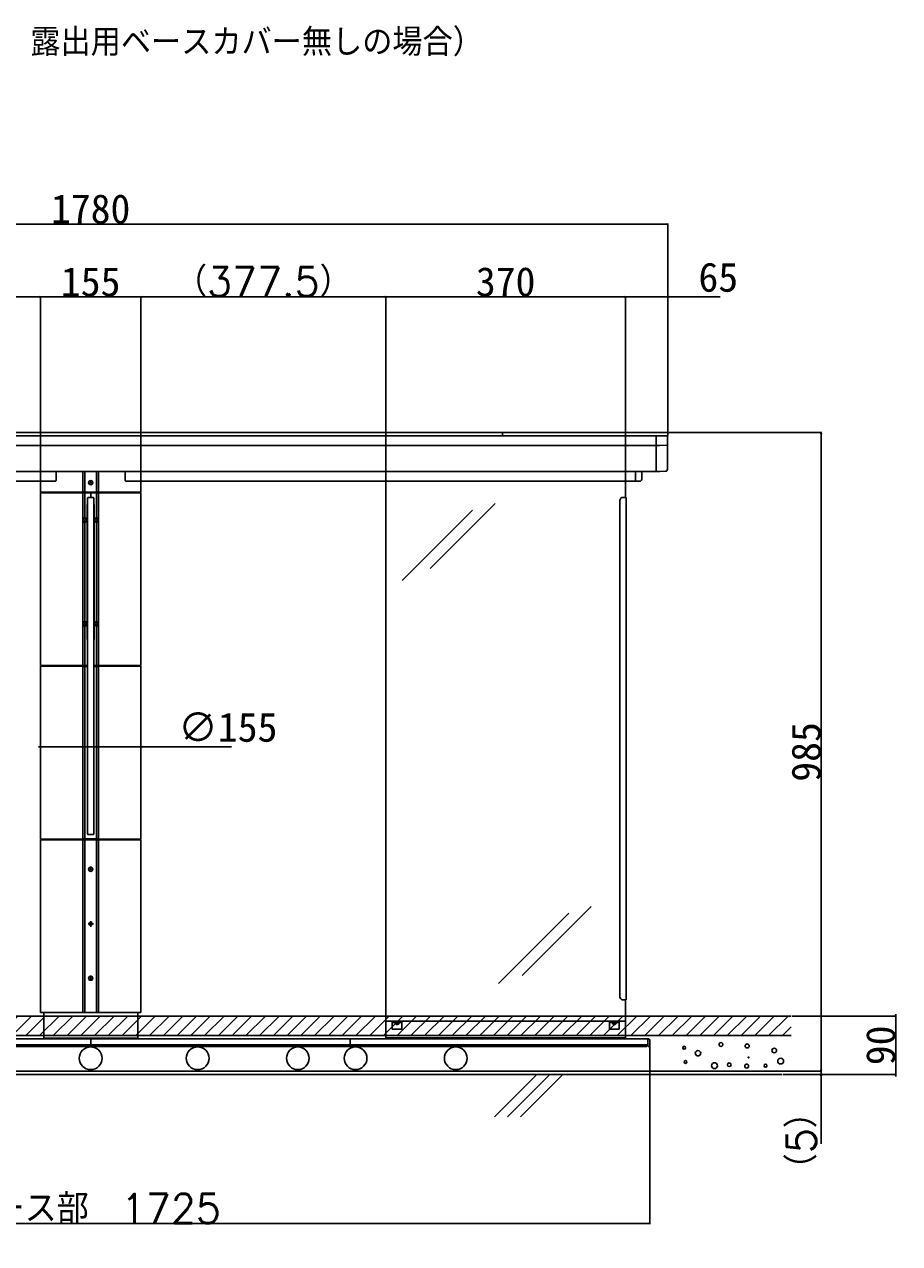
# Model space of a CAD drawing. Extents: x 10 to 8401, y 5 to 5749.
# Tile 17 of 21: x 5075 to 6425, y 1007 to 2887. Entities that reach past the tile are written whole.
import ezdxf

# ---------------------------------------------------------------- set-up
doc = ezdxf.new("R2010")
doc.units = 0
doc.header["$LTSCALE"] = 20
doc.linetypes.add('CENTER', pattern=[2, 1.25, -0.25, 0.25, -0.25])
doc.layers.get('0').update_dxf_attribs({"linetype": 'CONTINUOUS'})
doc.layers.add('MAIN0', color=7, linetype='CONTINUOUS')
doc.layers.add('MAIN1', color=7, linetype='CONTINUOUS')
doc.styles.add('KNJYOKO', font='TXT', dxfattribs={"bigfont": 'BIGFONT'})
doc.dimstyles.new('MAIN004', dxfattribs={"dimtxt": 3.1, "dimasz": 2, "dimexe": 1, "dimexo": 1.5, "dimgap": 0.09, "dimtad": 1, "dimdsep": 46, "dimtxsty": 'STANDARD', "dimcen": 0.09, "dimazin": 2, "dimtfac": 0.645161, "dimtdec": 4, "dimtmove": 0, "dimatfit": 3, "dimfxl": 1, "dimtvp": 0.66129, "dimtolj": 1, "dimtzin": 0, "dimarcsym": 0})

# ---------------------------------------------------------------- blocks, each defined once
blk = doc.blocks.new('_OPEN')
at = {"color": 0, "linetype": 'BYBLOCK', "lineweight": -2}
for p, q in [((-1, 0.166667), (0, 0)), ((0, 0), (-1, -0.166667)), ((0, 0), (-1, 0))]:
    blk.add_line(p, q, dxfattribs=at)
blk = doc.blocks.new('*D9')
at = {"layer": 'MAIN0', "color": 0, "linetype": 'BYBLOCK', "lineweight": -2}
for p, q in [((4287.1, 2258.7), (4287.1, 2580.1)), ((4289.1, 2579.1), (6065.1, 2579.1)), ((6067.1, 2258.7), (6067.1, 2580.1))]:
    blk.add_line(p, q, dxfattribs=at)
at = {"layer": 'MAIN0', "color": 0, "linetype": 'BYBLOCK', "xscale": 2, "yscale": 2, "zscale": 2, "rotation": 180}
blk.add_blockref('_OPEN', (4287.1, 2579.1), dxfattribs=at)
at = {"layer": 'MAIN0', "color": 0, "linetype": 'BYBLOCK', "xscale": 2, "yscale": 2, "zscale": 2}
blk.add_blockref('_OPEN', (6067.1, 2579.1), dxfattribs=at)
at = {"layer": 'MAIN0', "color": 0, "linetype": 'BYBLOCK', "insert": (5177.1, 2602.1), "char_height": 45, "attachment_point": 5, "line_spacing_factor": 0.672}
blk.add_mtext('\\A1;1780', dxfattribs=at)
blk = doc.blocks.new('*D18')
at = {"layer": 'MAIN0', "color": 0, "linetype": 'BYBLOCK', "lineweight": -2}
for p, q in [((5097.6, 1772.8), (5096.6, 1772.8)), ((5099.6, 1772.8), (5254.6, 1772.8)), ((5256.6, 1772.8), (5394.5, 1772.8))]:
    blk.add_line(p, q, dxfattribs=at)
at = {"layer": 'MAIN0', "color": 0, "linetype": 'BYBLOCK', "xscale": 2, "yscale": 2, "zscale": 2}
blk.add_blockref('_OPEN', (5099.6, 1772.8), dxfattribs=at)
at = {"layer": 'MAIN0', "color": 0, "linetype": 'BYBLOCK', "xscale": 2, "yscale": 2, "zscale": 2, "rotation": 180}
blk.add_blockref('_OPEN', (5254.6, 1772.8), dxfattribs=at)
at = {"layer": 'MAIN0', "color": 0, "linetype": 'BYBLOCK', "insert": (5388.6, 1802.8), "char_height": 45, "attachment_point": 5, "line_spacing_factor": 0.672}
blk.add_mtext('\\A1;∅155', dxfattribs=at)
blk = doc.blocks.new('*D19')
at = {"layer": 'MAIN0', "color": 0, "linetype": 'BYBLOCK', "lineweight": -2}
for p, q in [((4314.6, 1274), (4314.6, 1036.9)), ((6039.6, 1274), (6039.6, 1036.9)), ((4316.6, 1037.9), (6037.6, 1037.9))]:
    blk.add_line(p, q, dxfattribs=at)
at = {"layer": 'MAIN0', "color": 0, "linetype": 'BYBLOCK', "xscale": 2, "yscale": 2, "zscale": 2, "rotation": 180}
blk.add_blockref('_OPEN', (4314.6, 1037.9), dxfattribs=at)
at = {"layer": 'MAIN0', "color": 0, "linetype": 'BYBLOCK', "xscale": 2, "yscale": 2, "zscale": 2}
blk.add_blockref('_OPEN', (6039.6, 1037.9), dxfattribs=at)
at = {"layer": 'MAIN0', "color": 0, "linetype": 'BYBLOCK', "insert": (5177.1, 1060.9), "char_height": 45, "attachment_point": 5, "line_spacing_factor": 0.672, "style": 'KNJYOKO'}
blk.add_mtext('\\A1;ベース部\u30001725', dxfattribs=at)
blk = doc.blocks.new('*D25')
at = {"layer": 'MAIN0', "color": 0, "linetype": 'BYBLOCK', "lineweight": -2}
for p, q in [((6068.3, 2257.5), (6304.7, 2257.5)), ((6303.7, 2255.5), (6303.7, 1274.5)), ((6038.1, 1272.5), (6304.7, 1272.5))]:
    blk.add_line(p, q, dxfattribs=at)
at = {"layer": 'MAIN0', "color": 0, "linetype": 'BYBLOCK', "xscale": 2, "yscale": 2, "zscale": 2}
for p, rotation in [((6303.7, 2257.5), 90), ((6303.7, 1272.5), 270)]:
    blk.add_blockref('_OPEN', p, dxfattribs=dict(at, rotation=rotation))
at = {"layer": 'MAIN0', "color": 0, "linetype": 'BYBLOCK', "insert": (6280.7, 1765), "char_height": 45, "attachment_point": 5, "rotation": 90, "line_spacing_factor": 0.672}
blk.add_mtext('\\A1;985', dxfattribs=at)
blk = doc.blocks.new('*D26')
at = {"layer": 'MAIN0', "color": 0, "linetype": 'BYBLOCK', "lineweight": -2}
for p, q in [((6038.1, 1272.5), (6304.7, 1272.5)), ((6245.3, 1267.5), (6304.7, 1267.5)), ((6303.7, 1274.5), (6303.7, 1275.5)), ((6303.7, 1272.5), (6303.7, 1267.5)), ((6303.7, 1265.5), (6303.7, 1160.5))]:
    blk.add_line(p, q, dxfattribs=at)
at = {"layer": 'MAIN0', "color": 0, "linetype": 'BYBLOCK', "xscale": 2, "yscale": 2, "zscale": 2}
for p, rotation in [((6303.7, 1272.5), 270), ((6303.7, 1267.5), 90)]:
    blk.add_blockref('_OPEN', p, dxfattribs=dict(at, rotation=rotation))
at = {"layer": 'MAIN0', "color": 0, "linetype": 'BYBLOCK', "insert": (6273.7, 1165.4), "char_height": 45, "attachment_point": 5, "rotation": 90, "line_spacing_factor": 0.672, "style": 'KNJYOKO'}
blk.add_mtext('\\A1;（5）', dxfattribs=at)
blk = doc.blocks.new('*D34')
at = {"layer": 'MAIN0', "color": 0, "linetype": 'BYBLOCK', "lineweight": -2}
for p, q in [((6259, 1357.5), (6419.7, 1357.5)), ((6418.7, 1359.5), (6418.7, 1360.5)), ((6418.7, 1357.5), (6418.7, 1267.5)), ((6245.3, 1267.5), (6419.7, 1267.5)), ((6418.7, 1265.5), (6418.7, 1264.5))]:
    blk.add_line(p, q, dxfattribs=at)
at = {"layer": 'MAIN0', "color": 0, "linetype": 'BYBLOCK', "xscale": 2, "yscale": 2, "zscale": 2}
for p, rotation in [((6418.7, 1357.5), 270), ((6418.7, 1267.5), 90)]:
    blk.add_blockref('_OPEN', p, dxfattribs=dict(at, rotation=rotation))
at = {"layer": 'MAIN0', "color": 0, "linetype": 'BYBLOCK', "insert": (6395.7, 1312.5), "char_height": 45, "attachment_point": 5, "rotation": 90, "line_spacing_factor": 0.672}
blk.add_mtext('\\A1;90', dxfattribs=at)
blk = doc.blocks.new('*D63')
at = {"layer": 'MAIN0', "color": 0, "linetype": 'BYBLOCK', "lineweight": -2}
for p, q in [((4722.1, 2184), (4722.1, 2467.8)), ((4724.1, 2466.8), (5097.6, 2466.8)), ((5099.6, 2166), (5099.6, 2467.8))]:
    blk.add_line(p, q, dxfattribs=at)
at = {"layer": 'MAIN0', "color": 0, "linetype": 'BYBLOCK', "xscale": 2, "yscale": 2, "zscale": 2, "rotation": 180}
blk.add_blockref('_OPEN', (4722.1, 2466.8), dxfattribs=at)
at = {"layer": 'MAIN0', "color": 0, "linetype": 'BYBLOCK', "xscale": 2, "yscale": 2, "zscale": 2}
blk.add_blockref('_OPEN', (5099.6, 2466.8), dxfattribs=at)
at = {"layer": 'MAIN0', "color": 0, "linetype": 'BYBLOCK', "insert": (4910.9, 2489.8), "char_height": 45, "attachment_point": 5, "line_spacing_factor": 0.672, "style": 'KNJYOKO'}
blk.add_mtext('\\A1;（377.5）', dxfattribs=at)
blk = doc.blocks.new('*D64')
at = {"layer": 'MAIN0', "color": 0, "linetype": 'BYBLOCK', "lineweight": -2}
for p, q in [((5097.6, 2466.8), (5096.6, 2466.8)), ((5099.6, 2166), (5099.6, 2467.8)), ((5099.6, 2466.8), (5254.6, 2466.8)), ((5254.6, 2166), (5254.6, 2467.8)), ((5256.6, 2466.8), (5257.6, 2466.8))]:
    blk.add_line(p, q, dxfattribs=at)
at = {"layer": 'MAIN0', "color": 0, "linetype": 'BYBLOCK', "xscale": 2, "yscale": 2, "zscale": 2}
blk.add_blockref('_OPEN', (5099.6, 2466.8), dxfattribs=at)
at = {"layer": 'MAIN0', "color": 0, "linetype": 'BYBLOCK', "xscale": 2, "yscale": 2, "zscale": 2, "rotation": 180}
blk.add_blockref('_OPEN', (5254.6, 2466.8), dxfattribs=at)
at = {"layer": 'MAIN0', "color": 0, "linetype": 'BYBLOCK', "insert": (5177.1, 2489.8), "char_height": 45, "attachment_point": 5, "line_spacing_factor": 0.672}
blk.add_mtext('\\A1;155', dxfattribs=at)
blk = doc.blocks.new('*D65')
at = {"layer": 'MAIN0', "color": 0, "linetype": 'BYBLOCK', "lineweight": -2}
for p, q in [((5254.6, 2166), (5254.6, 2467.8)), ((5256.6, 2466.8), (5630.1, 2466.8)), ((5632.1, 2184), (5632.1, 2467.8))]:
    blk.add_line(p, q, dxfattribs=at)
at = {"layer": 'MAIN0', "color": 0, "linetype": 'BYBLOCK', "xscale": 2, "yscale": 2, "zscale": 2, "rotation": 180}
blk.add_blockref('_OPEN', (5254.6, 2466.8), dxfattribs=at)
at = {"layer": 'MAIN0', "color": 0, "linetype": 'BYBLOCK', "xscale": 2, "yscale": 2, "zscale": 2}
blk.add_blockref('_OPEN', (5632.1, 2466.8), dxfattribs=at)
at = {"layer": 'MAIN0', "color": 0, "linetype": 'BYBLOCK', "insert": (5443.4, 2489.8), "char_height": 45, "attachment_point": 5, "line_spacing_factor": 0.672, "style": 'KNJYOKO'}
blk.add_mtext('\\A1;（377.5）', dxfattribs=at)
blk = doc.blocks.new('*D66')
at = {"layer": 'MAIN0', "color": 0, "linetype": 'BYBLOCK', "lineweight": -2}
for p, q in [((5632.1, 2184), (5632.1, 2467.8)), ((5634.1, 2466.8), (6000.1, 2466.8)), ((6002.1, 2184), (6002.1, 2467.8))]:
    blk.add_line(p, q, dxfattribs=at)
at = {"layer": 'MAIN0', "color": 0, "linetype": 'BYBLOCK', "xscale": 2, "yscale": 2, "zscale": 2, "rotation": 180}
blk.add_blockref('_OPEN', (5632.1, 2466.8), dxfattribs=at)
at = {"layer": 'MAIN0', "color": 0, "linetype": 'BYBLOCK', "xscale": 2, "yscale": 2, "zscale": 2}
blk.add_blockref('_OPEN', (6002.1, 2466.8), dxfattribs=at)
at = {"layer": 'MAIN0', "color": 0, "linetype": 'BYBLOCK', "insert": (5817.1, 2489.8), "char_height": 45, "attachment_point": 5, "line_spacing_factor": 0.672}
blk.add_mtext('\\A1;370', dxfattribs=at)
blk = doc.blocks.new('*D67')
at = {"layer": 'MAIN0', "color": 0, "linetype": 'BYBLOCK', "lineweight": -2}
for p, q in [((6000.1, 2466.8), (5999.1, 2466.8)), ((6002.1, 2184), (6002.1, 2467.8)), ((6002.1, 2466.8), (6067.1, 2466.8)), ((6067.1, 2258.7), (6067.1, 2467.8)), ((6069.1, 2466.8), (6147.8, 2466.8))]:
    blk.add_line(p, q, dxfattribs=at)
at = {"layer": 'MAIN0', "color": 0, "linetype": 'BYBLOCK', "xscale": 2, "yscale": 2, "zscale": 2}
blk.add_blockref('_OPEN', (6002.1, 2466.8), dxfattribs=at)
at = {"layer": 'MAIN0', "color": 0, "linetype": 'BYBLOCK', "xscale": 2, "yscale": 2, "zscale": 2, "rotation": 180}
blk.add_blockref('_OPEN', (6067.1, 2466.8), dxfattribs=at)
at = {"layer": 'MAIN0', "color": 0, "linetype": 'BYBLOCK', "insert": (6145, 2496.8), "char_height": 45, "attachment_point": 5, "line_spacing_factor": 0.672}
blk.add_mtext('\\A1;65', dxfattribs=at)
blk = doc.blocks.new('*X10')
at = {"layer": 'MAIN0', "color": 0, "linetype": 'BYBLOCK', "lineweight": -2}
for p, q in [((4066.3, 1335.1), (4088.8, 1357.5)), ((4066.3, 1356.3), (4067.6, 1357.5)), ((4080, 1327.5), (4110, 1357.5)), ((4101.3, 1327.5), (4131.3, 1357.5)), ((4122.5, 1327.5), (4152.5, 1357.5)), ((4143.7, 1327.5), (4173.7, 1357.5)), ((4164.9, 1327.5), (4194.9, 1357.5)), ((4186.1, 1327.5), (4216.1, 1357.5)), ((4207.3, 1327.5), (4237.3, 1357.5)), ((4228.5, 1327.5), (4258.5, 1357.5)), ((4249.7, 1327.5), (4279.7, 1357.5)), ((4271, 1327.5), (4301, 1357.5)), ((4292.2, 1327.5), (4322.2, 1357.5)), ((4313.4, 1327.5), (4343.4, 1357.5)), ((4334.6, 1327.5), (4364.6, 1357.5)), ((4355.8, 1327.5), (4385.8, 1357.5)), ((4377, 1327.5), (4407, 1357.5)), ((4398.2, 1327.5), (4428.2, 1357.5)), ((4419.4, 1327.5), (4449.4, 1357.5)), ((4440.7, 1327.5), (4470.7, 1357.5)), ((4461.9, 1327.5), (4491.9, 1357.5)), ((4483.1, 1327.5), (4513.1, 1357.5)), ((4504.3, 1327.5), (4534.3, 1357.5)), ((4525.5, 1327.5), (4555.5, 1357.5)), ((4546.7, 1327.5), (4576.7, 1357.5)), ((4567.9, 1327.5), (4597.9, 1357.5)), ((4589.2, 1327.5), (4619.2, 1357.5)), ((4610.4, 1327.5), (4640.4, 1357.5)), ((4631.6, 1327.5), (4661.6, 1357.5)), ((4652.8, 1327.5), (4682.8, 1357.5)), ((4674, 1327.5), (4704, 1357.5)), ((4695.2, 1327.5), (4725.2, 1357.5)), ((4716.4, 1327.5), (4746.4, 1357.5)), ((4737.6, 1327.5), (4767.6, 1357.5)), ((4758.9, 1327.5), (4788.9, 1357.5)), ((4780.1, 1327.5), (4810.1, 1357.5)), ((4801.3, 1327.5), (4831.3, 1357.5)), ((4822.5, 1327.5), (4852.5, 1357.5)), ((4843.7, 1327.5), (4873.7, 1357.5)), ((4864.9, 1327.5), (4894.9, 1357.5)), ((4886.1, 1327.5), (4916.1, 1357.5)), ((4907.4, 1327.5), (4937.4, 1357.5)), ((4928.6, 1327.5), (4958.6, 1357.5)), ((4949.8, 1327.5), (4979.8, 1357.5)), ((4971, 1327.5), (5001, 1357.5)), ((4992.2, 1327.5), (5022.2, 1357.5)), ((5013.4, 1327.5), (5043.4, 1357.5)), ((5034.6, 1327.5), (5064.6, 1357.5)), ((5055.8, 1327.5), (5085.8, 1357.5)), ((5077.1, 1327.5), (5107.1, 1357.5)), ((5098.3, 1327.5), (5128.3, 1357.5)), ((5119.5, 1327.5), (5149.5, 1357.5)), ((5140.7, 1327.5), (5170.7, 1357.5)), ((5161.9, 1327.5), (5191.9, 1357.5)), ((5183.1, 1327.5), (5213.1, 1357.5)), ((5204.3, 1327.5), (5234.3, 1357.5)), ((5225.6, 1327.5), (5255.6, 1357.5)), ((5246.8, 1327.5), (5276.8, 1357.5)), ((5268, 1327.5), (5298, 1357.5)), ((5289.2, 1327.5), (5319.2, 1357.5)), ((5310.4, 1327.5), (5340.4, 1357.5)), ((5331.6, 1327.5), (5361.6, 1357.5)), ((5352.8, 1327.5), (5382.8, 1357.5)), ((5374, 1327.5), (5404, 1357.5)), ((5395.3, 1327.5), (5425.3, 1357.5)), ((5416.5, 1327.5), (5446.5, 1357.5)), ((5437.7, 1327.5), (5467.7, 1357.5)), ((5458.9, 1327.5), (5488.9, 1357.5)), ((5480.1, 1327.5), (5510.1, 1357.5)), ((5501.3, 1327.5), (5531.3, 1357.5)), ((5522.5, 1327.5), (5552.5, 1357.5)), ((5543.7, 1327.5), (5573.7, 1357.5)), ((5565, 1327.5), (5595, 1357.5)), ((5586.2, 1327.5), (5616.2, 1357.5)), ((5607.4, 1327.5), (5637.4, 1357.5)), ((5628.6, 1327.5), (5658.6, 1357.5)), ((5649.8, 1327.5), (5679.8, 1357.5)), ((5671, 1327.5), (5701, 1357.5)), ((5692.2, 1327.5), (5722.2, 1357.5)), ((5713.5, 1327.5), (5743.5, 1357.5)), ((5734.7, 1327.5), (5764.7, 1357.5)), ((5755.9, 1327.5), (5785.9, 1357.5)), ((5777.1, 1327.5), (5807.1, 1357.5)), ((5798.3, 1327.5), (5828.3, 1357.5)), ((5819.5, 1327.5), (5849.5, 1357.5)), ((5840.7, 1327.5), (5870.7, 1357.5)), ((5861.9, 1327.5), (5891.9, 1357.5)), ((5883.2, 1327.5), (5913.2, 1357.5)), ((5904.4, 1327.5), (5934.4, 1357.5)), ((5925.6, 1327.5), (5955.6, 1357.5)), ((5946.8, 1327.5), (5976.8, 1357.5)), ((5968, 1327.5), (5998, 1357.5)), ((5989.2, 1327.5), (6019.2, 1357.5)), ((6010.4, 1327.5), (6040.4, 1357.5)), ((6031.7, 1327.5), (6061.7, 1357.5)), ((6052.9, 1327.5), (6082.9, 1357.5)), ((6074.1, 1327.5), (6104.1, 1357.5)), ((6095.3, 1327.5), (6125.3, 1357.5)), ((6116.5, 1327.5), (6146.5, 1357.5)), ((6137.7, 1327.5), (6167.7, 1357.5)), ((6158.9, 1327.5), (6188.9, 1357.5)), ((6180.1, 1327.5), (6210.1, 1357.5)), ((6201.4, 1327.5), (6231.4, 1357.5)), ((6222.6, 1327.5), (6252.6, 1357.5)), ((6243.8, 1327.5), (6257.5, 1341.2))]:
    blk.add_line(p, q, dxfattribs=at)

msp = doc.modelspace()

# ---------------------------------------------------------------- linework, layer by layer
at = {"layer": 'MAIN0', "color": 3, "linetype": 'CONTINUOUS'}
for p, q in [((5099.636, 2165.539), (5099.636, 2182.339)), ((5254.636, 2165.539), (5254.636, 2182.339)), ((5099.636, 2164.539), (5099.636, 1898.039)), ((5254.636, 1898.039), (5254.636, 2164.539)), ((5700.792, 2047.71), (5800.977, 2147.894)), ((5993.136, 2152.539), (5993.136, 1387.539)), ((5998.136, 2157.539), (6003.136, 2157.539)), ((6003.136, 2157.539), (6003.136, 1382.539)), ((5657.719, 2029.408), (5766.153, 2137.841)), ((5099.636, 1897.039), (5099.636, 1630.539)), ((5254.636, 1630.539), (5254.636, 1897.039)), ((5099.636, 1629.539), (5099.636, 1363.039)), ((5254.636, 1363.039), (5254.636, 1629.539)), ((5842.748, 1420.222), (5949.105, 1526.579)), ((5805.848, 1408.093), (5914.281, 1516.526)), ((6003.136, 1382.539), (5998.136, 1382.539)), ((6257.482, 1357.539), (4066.339, 1357.539)), ((5104.636, 1323.539), (5104.636, 1363.039)), ((5249.636, 1323.539), (5249.636, 1363.039)), ((6257.482, 1327.539), (4066.339, 1327.539)), ((4065.375, 1267.539), (6243.784, 1267.539)), ((5865.265, 1267.539), (5800.014, 1202.288)), ((5885.265, 1267.539), (5820.014, 1202.288)), ((5905.265, 1267.539), (5840.014, 1202.288))]:
    msp.add_line(p, q, dxfattribs=at)
at = {"layer": 'MAIN0', "color": 3, "linetype": 'CENTER'}
for p, q in [((5177.136, 1504.2), (5177.136, 1495.34)), ((5181.655, 1499.989), (5173.302, 1499.989))]:
    msp.add_line(p, q, dxfattribs=at)
at = {"layer": 'MAIN0', "color": 3, "linetype": 'CONTINUOUS'}
for centre, radius in [((5177.136, 1499.989), 2.5), ((6149.132, 1313.746), 2.921), ((6092.463, 1308.787), 2.24), ((6113.714, 1300.287), 4.13), ((6189.509, 1311.621), 3.168), ((6231.302, 1304.537), 3.542), ((6094.588, 1286.828), 2.125), ((6139.215, 1281.161), 4.536), ((6161.883, 1282.578), 2.833), ((6188.801, 1280.453), 3.005), ((6191.634, 1293.912), 0.708), ((6217.844, 1281.161), 2.24), ((6241.22, 1288.245), 4.48)]:
    msp.add_circle(centre, radius, dxfattribs=at)
for centre, start, end in [((5998.136, 2152.539), 90, 180), ((5998.136, 1387.539), 180, 270)]:
    msp.add_arc(centre, 5, start, end, dxfattribs=at)
at = {"layer": 'MAIN1', "color": 7, "linetype": 'CONTINUOUS'}
for p, q in [((4299.636, 2257.539), (5811.836, 2257.539)), ((5811.836, 2257.539), (5812.136, 2257.539)), ((5812.136, 2257.239), (5812.436, 2257.539)), ((5812.136, 2257.539), (5812.136, 2252.539)), ((5812.136, 2252.839), (5812.136, 2257.239)), ((5812.436, 2257.539), (6066.836, 2257.539)), ((6066.836, 2257.539), (6067.136, 2257.239)), ((6067.136, 2257.239), (6067.136, 2252.839)), ((4299.636, 2252.539), (5811.836, 2252.539)), ((4306.136, 2237.539), (6048.136, 2237.539)), ((5812.136, 2252.539), (5811.836, 2252.539)), ((5812.436, 2252.539), (5812.136, 2252.839)), ((5812.436, 2252.539), (5812.136, 2252.539)), ((6054.636, 2252.539), (5812.436, 2252.539)), ((6049.136, 2252.539), (6048.136, 2252.53)), ((6049.136, 2237.56), (6048.136, 2237.577)), ((6049.136, 2237.539), (6048.136, 2237.539)), ((6054.846, 2252.489), (6049.136, 2252.539)), ((6049.136, 2252.539), (6049.136, 2237.56)), ((6054.846, 2237.583), (6049.136, 2237.483)), ((6049.136, 2237.56), (6050.336, 2237.539)), ((6049.136, 2237.539), (6049.136, 2237.483)), ((6049.136, 2237.483), (6049.136, 2200.538)), ((6050.336, 2237.539), (6054.846, 2237.618)), ((6050.336, 2237.539), (6050.336, 2237.504)), ((6066.836, 2252.539), (6054.636, 2252.539)), ((6054.807, 2237.582), (6054.807, 2237.617)), ((6066.636, 2252.386), (6054.846, 2252.489)), ((6054.846, 2237.618), (6066.636, 2237.823)), ((6066.636, 2237.789), (6054.846, 2237.583)), ((6064.436, 2237.75), (6064.436, 2237.785)), ((6066.636, 2252.386), (6066.636, 2237.823)), ((6066.636, 2237.789), (6066.636, 2200.792)), ((6067.136, 2252.839), (6066.836, 2252.539)), ((6049.136, 2197.539), (6049.136, 2200.538)), ((4305.136, 2197.539), (5161.962, 2197.539)), ((4337.136, 2182.539), (5123.027, 2182.539)), ((5099.636, 2182.339), (5122.451, 2182.339)), ((5123.887, 2184.339), (5123.887, 2197.539)), ((5161.962, 2197.539), (5162.182, 2197.539)), ((5162.182, 2197.539), (5162.761, 2197.539)), ((5162.761, 2197.539), (5165.336, 2197.539)), ((5168.136, 2197.339), (5165.136, 2197.339)), ((5165.136, 2165.739), (5165.136, 2197.339)), ((5165.336, 2197.539), (5168.136, 2197.539)), ((5168.136, 2197.539), (5186.136, 2197.539)), ((5168.136, 2197.539), (5168.136, 2197.339)), ((5186.136, 2197.339), (5168.136, 2197.339)), ((5168.136, 2165.739), (5168.136, 2197.339)), ((5176.703, 2181.039), (5176.27, 2180.289)), ((5177.569, 2181.039), (5176.703, 2181.039)), ((5178.002, 2180.289), (5177.569, 2181.039)), ((5186.136, 2197.539), (5188.936, 2197.539)), ((5186.136, 2197.539), (5186.136, 2197.339)), ((5189.136, 2197.339), (5186.136, 2197.339)), ((5186.136, 2165.739), (5186.136, 2197.339)), ((5188.936, 2197.539), (5191.511, 2197.539)), ((5189.136, 2165.739), (5189.136, 2197.339)), ((5191.511, 2197.539), (5192.09, 2197.539)), ((5192.09, 2197.539), (5192.31, 2197.539)), ((5192.31, 2197.539), (6049.136, 2197.539)), ((5230.385, 2184.339), (5230.385, 2197.539)), ((5231.237, 2182.539), (6017.136, 2182.539)), ((5231.821, 2182.339), (5254.636, 2182.339)), ((5632.136, 1357.539), (5632.136, 2182.539)), ((6002.136, 2182.539), (6002.136, 2157.539)), ((6017.136, 2194.539), (6017.136, 2197.539)), ((6017.136, 2194.039), (6017.146, 2194.617)), ((6017.136, 2194.539), (6017.136, 2185.539)), ((6017.136, 2194.039), (6017.286, 2185.46)), ((6017.136, 2185.75), (6017.281, 2185.75)), ((6017.136, 2182.539), (6017.136, 2185.539)), ((6017.306, 2184.289), (6017.136, 2184.289)), ((6017.146, 2194.617), (6017.197, 2197.539)), ((6017.337, 2182.539), (6017.286, 2185.46)), ((6019.914, 2182.539), (6017.337, 2182.539)), ((6023.913, 2182.539), (6019.914, 2182.539)), ((6027.136, 2194.039), (6026.911, 2185.46)), ((6027.121, 2194.617), (6027.136, 2194.039)), ((6054.846, 2197.639), (6049.136, 2197.539)), ((6063.688, 2197.793), (6054.846, 2197.639)), ((5099.636, 2165.539), (5162.182, 2165.539)), ((5162.182, 2164.539), (5099.636, 2164.539)), ((5162.182, 2165.539), (5162.761, 2165.539)), ((5162.761, 2164.539), (5162.182, 2164.539)), ((5162.761, 2165.539), (5165.336, 2165.539)), ((5165.336, 2164.539), (5162.761, 2164.539)), ((5165.136, 2165.739), (5168.136, 2165.739)), ((5165.136, 2164.339), (5165.136, 2125.789)), ((5168.136, 2164.339), (5165.136, 2164.339)), ((5168.136, 2165.539), (5165.336, 2165.539)), ((5165.336, 2164.539), (5168.136, 2164.539)), ((5168.136, 2165.739), (5186.136, 2165.739)), ((5186.136, 2165.539), (5168.136, 2165.539)), ((5168.136, 2164.539), (5177.136, 2164.539)), ((5177.136, 2164.339), (5168.136, 2164.339)), ((5168.136, 2164.339), (5168.136, 2125.789)), ((5176.27, 2180.289), (5176.703, 2179.539)), ((5176.703, 2179.539), (5177.569, 2179.539)), ((5177.136, 2164.539), (5186.136, 2164.539)), ((5177.136, 2164.339), (5177.136, 2164.539)), ((5177.136, 2164.539), (5177.136, 2164.339)), ((5186.136, 2164.339), (5177.136, 2164.339)), ((5177.136, 2164.339), (5177.136, 2157.539)), ((5177.136, 2157.539), (5177.136, 2164.339)), ((5177.569, 2179.539), (5178.002, 2180.289)), ((5186.136, 2165.739), (5189.136, 2165.739)), ((5188.936, 2165.539), (5186.136, 2165.539)), ((5186.136, 2164.539), (5188.936, 2164.539)), ((5189.136, 2164.339), (5186.136, 2164.339)), ((5186.136, 2125.789), (5186.136, 2164.339)), ((5188.936, 2165.539), (5191.511, 2165.539)), ((5191.511, 2164.539), (5188.936, 2164.539)), ((5189.136, 2125.789), (5189.136, 2164.339)), ((5191.511, 2165.539), (5192.09, 2165.539)), ((5192.09, 2164.539), (5191.511, 2164.539)), ((5192.09, 2165.539), (5254.636, 2165.539)), ((5254.636, 2164.539), (5192.09, 2164.539)), ((5172.136, 2146.539), (5171.936, 2146.539)), ((5171.936, 2146.539), (5171.936, 1938.539)), ((5172.136, 2156.698), (5172.136, 1638.379)), ((5174.136, 2157.539), (5180.136, 2157.539)), ((5182.136, 2156.698), (5182.136, 1638.379)), ((5182.336, 2146.539), (5182.136, 2146.539)), ((5182.336, 1938.539), (5182.336, 2146.539)), ((5165.136, 2125.789), (5168.136, 2125.789)), ((5165.136, 2125.789), (5165.136, 2119.289)), ((5168.386, 2125.789), (5168.136, 2125.789)), ((5172.136, 2138.539), (5171.936, 2138.539)), ((5172.136, 2138.529), (5171.936, 2138.529)), ((5171.936, 2131.549), (5172.136, 2131.549)), ((5171.936, 2131.539), (5172.136, 2131.539)), ((5172.136, 2126.039), (5171.936, 2126.039)), ((5182.336, 2126.039), (5182.136, 2126.039)), ((5186.136, 2125.789), (5185.886, 2125.789)), ((5186.136, 2125.789), (5189.136, 2125.789)), ((5189.136, 2119.289), (5189.136, 2125.789)), ((5165.136, 2119.289), (5165.136, 1965.789)), ((5168.136, 2119.289), (5165.136, 2119.289)), ((5167.703, 2123.289), (5167.27, 2122.539)), ((5167.27, 2122.539), (5167.703, 2121.789)), ((5168.569, 2123.289), (5167.703, 2123.289)), ((5167.703, 2121.789), (5168.569, 2121.789)), ((5168.136, 2119.289), (5168.386, 2119.289)), ((5168.136, 2119.289), (5168.136, 1965.789)), ((5169.002, 2122.539), (5168.569, 2123.289)), ((5168.569, 2121.789), (5169.002, 2122.539)), ((5171.936, 2119.039), (5172.136, 2119.039)), ((5182.136, 2119.039), (5182.336, 2119.039)), ((5185.703, 2123.289), (5185.27, 2122.539)), ((5185.27, 2122.539), (5185.703, 2121.789)), ((5186.569, 2123.289), (5185.703, 2123.289)), ((5185.703, 2121.789), (5186.569, 2121.789)), ((5185.886, 2119.289), (5186.136, 2119.289)), ((5189.136, 2119.289), (5186.136, 2119.289)), ((5186.136, 1965.789), (5186.136, 2119.289)), ((5187.002, 2122.539), (5186.569, 2123.289)), ((5186.569, 2121.789), (5187.002, 2122.539)), ((5189.136, 1965.789), (5189.136, 2119.289)), ((5172.136, 2046.039), (5171.936, 2046.039)), ((5172.136, 2046.029), (5171.936, 2046.029)), ((5171.936, 2039.049), (5172.136, 2039.049)), ((5171.936, 2039.039), (5172.136, 2039.039)), ((5165.136, 1965.789), (5168.136, 1965.789)), ((5165.136, 1965.789), (5165.136, 1959.289)), ((5165.136, 1959.289), (5165.136, 1898.239)), ((5168.136, 1959.289), (5165.136, 1959.289)), ((5167.703, 1963.289), (5167.27, 1962.539)), ((5167.27, 1962.539), (5167.703, 1961.789)), ((5168.569, 1963.289), (5167.703, 1963.289)), ((5167.703, 1961.789), (5168.569, 1961.789)), ((5168.386, 1965.789), (5168.136, 1965.789)), ((5168.136, 1959.289), (5168.386, 1959.289)), ((5168.136, 1959.289), (5168.136, 1898.239)), ((5169.002, 1962.539), (5168.569, 1963.289)), ((5168.569, 1961.789), (5169.002, 1962.539)), ((5172.136, 1966.039), (5171.936, 1966.039)), ((5171.936, 1959.039), (5172.136, 1959.039)), ((5182.336, 1966.039), (5182.136, 1966.039)), ((5182.136, 1959.039), (5182.336, 1959.039)), ((5185.703, 1963.289), (5185.27, 1962.539)), ((5185.27, 1962.539), (5185.703, 1961.789)), ((5186.569, 1963.289), (5185.703, 1963.289)), ((5185.703, 1961.789), (5186.569, 1961.789)), ((5186.136, 1965.789), (5185.886, 1965.789)), ((5185.886, 1959.289), (5186.136, 1959.289)), ((5186.136, 1965.789), (5189.136, 1965.789)), ((5189.136, 1959.289), (5186.136, 1959.289)), ((5186.136, 1898.239), (5186.136, 1959.289)), ((5187.002, 1962.539), (5186.569, 1963.289)), ((5186.569, 1961.789), (5187.002, 1962.539)), ((5189.136, 1959.289), (5189.136, 1965.789)), ((5189.136, 1898.239), (5189.136, 1959.289)), ((5172.136, 1953.539), (5171.936, 1953.539)), ((5172.136, 1953.529), (5171.936, 1953.529)), ((5171.936, 1946.549), (5172.136, 1946.549)), ((5171.936, 1946.539), (5172.136, 1946.539)), ((5172.136, 1940.039), (5171.936, 1940.039)), ((5171.936, 1939.739), (5172.136, 1939.739)), ((5172.136, 1939.539), (5171.936, 1939.539)), ((5171.936, 1938.539), (5172.136, 1938.539)), ((5182.336, 1940.039), (5182.136, 1940.039)), ((5182.136, 1939.739), (5182.336, 1939.739)), ((5182.336, 1939.539), (5182.136, 1939.539)), ((5182.136, 1938.539), (5182.336, 1938.539)), ((5162.182, 1898.039), (5099.636, 1898.039)), ((5099.636, 1897.039), (5162.182, 1897.039)), ((5162.761, 1898.039), (5162.182, 1898.039)), ((5162.182, 1897.039), (5162.761, 1897.039)), ((5165.336, 1898.039), (5162.761, 1898.039)), ((5162.761, 1897.039), (5165.336, 1897.039)), ((5165.136, 1898.239), (5168.136, 1898.239)), ((5168.136, 1896.839), (5165.136, 1896.839)), ((5165.136, 1630.739), (5165.136, 1896.839)), ((5168.136, 1898.039), (5165.336, 1898.039)), ((5165.336, 1897.039), (5168.136, 1897.039)), ((5168.136, 1898.239), (5172.136, 1898.239)), ((5168.136, 1898.039), (5168.136, 1898.239)), ((5172.136, 1898.039), (5168.136, 1898.039)), ((5168.136, 1897.039), (5172.136, 1897.039)), ((5168.136, 1897.039), (5168.136, 1896.839)), ((5172.136, 1896.839), (5168.136, 1896.839)), ((5168.136, 1630.739), (5168.136, 1896.839)), ((5182.136, 1898.239), (5186.136, 1898.239)), ((5186.136, 1898.039), (5182.136, 1898.039)), ((5182.136, 1897.039), (5186.136, 1897.039)), ((5186.136, 1896.839), (5182.136, 1896.839)), ((5186.136, 1898.239), (5189.136, 1898.239)), ((5186.136, 1898.239), (5186.136, 1898.039)), ((5188.936, 1898.039), (5186.136, 1898.039)), ((5186.136, 1897.039), (5188.936, 1897.039)), ((5186.136, 1897.039), (5186.136, 1896.839)), ((5189.136, 1896.839), (5186.136, 1896.839)), ((5186.136, 1630.739), (5186.136, 1896.839)), ((5191.511, 1898.039), (5188.936, 1898.039)), ((5188.936, 1897.039), (5191.511, 1897.039)), ((5189.136, 1630.739), (5189.136, 1896.839)), ((5192.09, 1898.039), (5191.511, 1898.039)), ((5191.511, 1897.039), (5192.09, 1897.039)), ((5254.636, 1898.039), (5192.09, 1898.039)), ((5192.09, 1897.039), (5254.636, 1897.039)), ((5180.136, 1637.539), (5174.136, 1637.539)), ((5099.636, 1630.539), (5162.182, 1630.539)), ((5099.636, 1629.539), (5162.182, 1629.539)), ((5162.182, 1630.539), (5162.761, 1630.539)), ((5162.182, 1629.539), (5162.761, 1629.539)), ((5162.761, 1630.539), (5165.336, 1630.539)), ((5162.761, 1629.539), (5165.336, 1629.539)), ((5165.136, 1630.739), (5168.136, 1630.739)), ((5168.136, 1629.339), (5165.136, 1629.339)), ((5165.136, 1363.239), (5165.136, 1629.339)), ((5168.136, 1630.539), (5165.336, 1630.539)), ((5165.336, 1629.539), (5168.136, 1629.539)), ((5168.136, 1630.739), (5186.136, 1630.739)), ((5168.136, 1630.539), (5168.136, 1630.739)), ((5186.136, 1630.539), (5168.136, 1630.539)), ((5168.136, 1629.539), (5186.136, 1629.539)), ((5168.136, 1629.539), (5168.136, 1629.339)), ((5186.136, 1629.339), (5168.136, 1629.339)), ((5168.136, 1363.239), (5168.136, 1629.339)), ((5186.136, 1630.739), (5189.136, 1630.739)), ((5186.136, 1630.539), (5186.136, 1630.739)), ((5188.936, 1630.539), (5186.136, 1630.539)), ((5186.136, 1629.539), (5188.936, 1629.539)), ((5186.136, 1629.539), (5186.136, 1629.339)), ((5189.136, 1629.339), (5186.136, 1629.339)), ((5186.136, 1363.239), (5186.136, 1629.339)), ((5188.936, 1630.539), (5191.511, 1630.539)), ((5188.936, 1629.539), (5191.511, 1629.539)), ((5189.136, 1363.239), (5189.136, 1629.339)), ((5191.511, 1630.539), (5192.09, 1630.539)), ((5191.511, 1629.539), (5192.09, 1629.539)), ((5192.09, 1630.539), (5254.636, 1630.539)), ((5192.09, 1629.539), (5254.636, 1629.539)), ((5176.703, 1584.789), (5176.27, 1584.039)), ((5176.27, 1584.039), (5176.703, 1583.289)), ((5177.569, 1584.789), (5176.703, 1584.789)), ((5176.703, 1583.289), (5177.569, 1583.289)), ((5178.002, 1584.039), (5177.569, 1584.789)), ((5177.569, 1583.289), (5178.002, 1584.039)), ((5176.703, 1416.789), (5176.27, 1416.039)), ((5176.27, 1416.039), (5176.703, 1415.289)), ((5177.569, 1416.789), (5176.703, 1416.789)), ((5176.703, 1415.289), (5177.569, 1415.289)), ((5178.002, 1416.039), (5177.569, 1416.789)), ((5177.569, 1415.289), (5178.002, 1416.039)), ((6002.136, 1382.539), (6002.136, 1357.539)), ((5099.636, 1363.039), (5162.182, 1363.039)), ((5162.182, 1363.039), (5162.761, 1363.039)), ((5162.761, 1363.039), (5165.336, 1363.039)), ((5165.136, 1363.239), (5168.136, 1363.239)), ((5168.136, 1363.039), (5165.336, 1363.039)), ((5168.136, 1363.239), (5186.136, 1363.239)), ((5168.136, 1363.039), (5168.136, 1363.239)), ((5186.136, 1363.039), (5168.136, 1363.039)), ((5186.136, 1363.239), (5189.136, 1363.239)), ((5186.136, 1363.039), (5186.136, 1363.239)), ((5188.936, 1363.039), (5186.136, 1363.039)), ((5188.936, 1363.039), (5191.511, 1363.039)), ((5191.511, 1363.039), (5192.09, 1363.039)), ((5192.09, 1363.039), (5254.636, 1363.039)), ((5632.136, 1357.539), (5632.136, 1357.894)), ((5632.136, 1357.539), (5632.136, 1357.339)), ((5632.336, 1357.539), (5632.136, 1357.539)), ((5632.136, 1357.339), (5632.336, 1357.539)), ((5632.336, 1357.339), (5632.136, 1357.339)), ((5632.136, 1349.739), (5632.136, 1357.339)), ((5632.336, 1357.339), (5632.336, 1357.539)), ((5632.336, 1357.539), (6001.936, 1357.539)), ((6001.936, 1357.339), (5632.336, 1357.339)), ((5632.336, 1357.339), (5632.336, 1349.739)), ((5633.136, 1357.339), (5633.136, 1357.894)), ((6002.136, 1357.539), (6001.936, 1357.539)), ((6001.936, 1357.539), (6001.936, 1357.339)), ((6001.936, 1357.539), (6002.136, 1357.339)), ((6001.936, 1349.739), (6001.936, 1357.339)), ((6002.136, 1357.339), (6001.936, 1357.339)), ((6002.136, 1357.339), (6002.136, 1357.539)), ((6002.136, 1357.339), (6002.136, 1349.739)), ((5632.136, 1324.139), (5632.136, 1350.339)), ((5632.136, 1349.739), (5632.136, 1349.539)), ((5632.336, 1349.539), (5632.136, 1349.739)), ((5632.336, 1349.739), (5632.136, 1349.739)), ((5632.136, 1346.339), (5632.136, 1349.539)), ((5632.136, 1349.539), (5632.336, 1349.539)), ((5632.336, 1349.539), (5632.336, 1349.739)), ((5632.336, 1349.739), (6001.936, 1349.739)), ((5645.136, 1349.539), (5632.336, 1349.539)), ((5642.136, 1349.539), (5642.136, 1346.339)), ((5642.136, 1346.339), (5642.136, 1337.339)), ((5642.136, 1337.339), (5657.136, 1337.339)), ((5642.146, 1349.539), (5642.146, 1347.939)), ((5642.146, 1347.939), (5645.136, 1347.939)), ((5645.136, 1349.539), (5645.136, 1347.939)), ((5654.136, 1349.539), (5645.136, 1349.539)), ((5645.136, 1347.939), (5654.136, 1347.939)), ((5646.136, 1347.439), (5653.136, 1347.439)), ((5649.636, 1346.739), (5646.886, 1346.739)), ((5646.886, 1346.539), (5649.636, 1346.539)), ((5649.136, 1344.739), (5648.828, 1344.739)), ((5649.486, 1347.439), (5649.486, 1346.739)), ((5652.386, 1346.739), (5649.636, 1346.739)), ((5649.636, 1346.539), (5652.386, 1346.539)), ((5649.786, 1347.439), (5649.786, 1346.739)), ((5650.444, 1344.739), (5650.136, 1344.739)), ((5980.136, 1349.539), (5654.136, 1349.539)), ((5654.136, 1347.939), (5654.136, 1349.539)), ((5654.136, 1347.939), (5657.126, 1347.939)), ((5657.126, 1347.939), (5657.126, 1349.539)), ((5657.136, 1346.339), (5657.136, 1349.539)), ((5657.136, 1337.339), (5657.136, 1346.339)), ((5977.136, 1349.539), (5977.136, 1346.339)), ((5977.136, 1346.339), (5977.136, 1337.339)), ((5977.136, 1337.339), (5992.136, 1337.339)), ((5977.146, 1349.539), (5977.146, 1347.939)), ((5977.146, 1347.939), (5980.136, 1347.939)), ((5980.136, 1349.539), (5980.136, 1347.939)), ((5989.136, 1349.539), (5980.136, 1349.539)), ((5980.136, 1347.939), (5989.136, 1347.939)), ((5981.136, 1347.439), (5988.136, 1347.439)), ((5984.636, 1346.739), (5981.886, 1346.739)), ((5981.886, 1346.539), (5984.636, 1346.539)), ((5984.136, 1344.739), (5983.828, 1344.739)), ((5984.486, 1347.439), (5984.486, 1346.739)), ((5987.386, 1346.739), (5984.636, 1346.739)), ((5984.636, 1346.539), (5987.386, 1346.539)), ((5984.786, 1347.439), (5984.786, 1346.739)), ((5985.444, 1344.739), (5985.136, 1344.739)), ((6001.936, 1349.539), (5989.136, 1349.539)), ((5989.136, 1347.939), (5989.136, 1349.539)), ((5989.136, 1347.939), (5992.126, 1347.939)), ((5992.126, 1347.939), (5992.126, 1349.539)), ((5992.136, 1346.339), (5992.136, 1349.539)), ((5992.136, 1337.339), (5992.136, 1346.339)), ((6001.936, 1349.739), (6001.936, 1349.539)), ((6002.136, 1349.739), (6001.936, 1349.539)), ((6002.136, 1349.739), (6001.936, 1349.739)), ((6001.936, 1349.539), (6002.136, 1349.539)), ((6002.136, 1350.339), (6002.136, 1324.139)), ((6002.136, 1349.539), (6002.136, 1349.739)), ((6002.136, 1349.539), (6002.136, 1346.339)), ((4777.136, 1322.539), (5177.136, 1322.539)), ((5104.636, 1323.539), (5249.636, 1323.539)), ((5177.136, 1319.339), (5177.136, 1322.539)), ((5177.136, 1322.539), (5177.136, 1319.339)), ((5577.136, 1322.539), (5177.136, 1322.539)), ((5177.136, 1319.339), (5177.136, 1310.539)), ((5177.136, 1319.339), (5177.136, 1310.539)), ((5577.136, 1322.539), (5577.136, 1319.339)), ((6036.436, 1322.539), (5577.136, 1322.539)), ((5577.136, 1319.339), (5577.136, 1322.539)), ((5577.136, 1310.539), (5577.136, 1319.339)), ((5577.136, 1310.539), (5577.136, 1319.339)), ((5632.136, 1324.139), (5632.136, 1322.539)), ((6002.136, 1324.139), (5632.136, 1324.139)), ((6002.136, 1322.539), (6002.136, 1324.139)), ((6036.436, 1319.339), (6036.436, 1322.539)), ((6036.436, 1313.539), (6036.436, 1319.339)), ((6039.636, 1313.539), (6039.636, 1319.339)), ((6036.636, 1313.539), (4317.636, 1313.539)), ((5177.136, 1310.539), (4777.136, 1310.539)), ((5577.136, 1310.539), (5177.136, 1310.539)), ((6033.436, 1310.539), (5577.136, 1310.539)), ((6036.636, 1310.539), (6039.636, 1310.539)), ((6039.636, 1313.539), (6039.636, 1310.539)), ((6039.636, 1310.539), (6039.636, 1275.539)), ((4317.636, 1272.539), (6036.636, 1272.539)), ((5177.136, 1273.039), (5175.006, 1275.169)), ((5179.266, 1275.169), (5177.136, 1273.039))]:
    msp.add_line(p, q, dxfattribs=at)
for centre, radius in [((5177.136, 2180.289), 3.25), ((5177.136, 2180.289), 3), ((5168.136, 2122.539), 3), ((5186.136, 2122.539), 3), ((5168.136, 1962.539), 3), ((5186.136, 1962.539), 3), ((5177.136, 1584.039), 3.25), ((5177.136, 1584.039), 3), ((5177.136, 1416.039), 3.25), ((5177.136, 1416.039), 3), ((5177.136, 1292.539), 17.5), ((5342.136, 1292.539), 17.5), ((5496.636, 1292.539), 17.5), ((5585.636, 1292.539), 17.5), ((5740.136, 1292.539), 17.5)]:
    msp.add_circle(centre, radius, dxfattribs=at)
for centre, radius, start, end in [((6063.636, 2200.792), 3, 271, 360), ((6023.913, 2185.539), 3, 270, 358.5), ((6024.122, 2194.539), 3, 1.5, 90), ((5174.136, 2154.739), 2.8, 90, 135.584691), ((5180.136, 2154.739), 2.8, 44.415309, 90), ((5168.386, 2122.539), 3.25, 270, 450), ((5185.886, 2122.539), 3.25, 90, 270), ((5168.386, 1962.539), 3.25, 270, 450), ((5185.886, 1962.539), 3.25, 90, 270), ((5174.136, 1640.339), 2.8, 224.415309, 270), ((5180.136, 1640.339), 2.8, 270, 315.584691), ((5648.686, 1346.539), 1.8, 180, 241.835118), ((5650.586, 1346.539), 1.8, 298.15133, 360), ((5983.686, 1346.539), 1.8, 180, 241.835118), ((5985.586, 1346.539), 1.8, 298.15133, 360), ((6036.436, 1319.339), 3.2, 0, 90), ((6033.436, 1313.539), 3, 270, 360), ((6036.636, 1275.539), 3, 270, 360)]:
    msp.add_arc(centre, radius, start, end, dxfattribs=at)
for points, knots in [([(5123.887, 2184.339), (5123.871, 2184.114), (5123.839, 2183.664), (5123.589, 2183.065), (5123.223, 2182.613), (5122.82, 2182.373), (5122.556, 2182.349), (5122.451, 2182.339)], [0, 0, 0, 0, 0.6762612, 1.32566692, 1.90740855, 2.3760735, 2.74619108, 2.74619108, 2.74619108, 2.74619108]), ([(5231.821, 2182.339), (5231.661, 2182.361), (5231.342, 2182.405), (5230.911, 2182.75), (5230.584, 2183.257), (5230.41, 2183.82), (5230.392, 2184.191), (5230.385, 2184.339)], [0, 0, 0, 0, 0.48377484, 1.03522264, 1.63873282, 2.22743751, 2.74731823, 2.74731823, 2.74731823, 2.74731823]), ([(5648.828, 1344.739), (5648.68, 1344.745), (5648.333, 1344.761), (5648.017, 1344.907), (5647.836, 1344.991)], [0, 0, 0, 0, 0.49593211, 1.04332136, 1.04332136, 1.04332136, 1.04332136]), ([(5651.436, 1344.991), (5651.255, 1344.907), (5650.939, 1344.761), (5650.593, 1344.745), (5650.444, 1344.739)], [0, 0, 0, 0, 0.54738925, 1.04332136, 1.04332136, 1.04332136, 1.04332136]), ([(5983.828, 1344.739), (5983.68, 1344.745), (5983.333, 1344.761), (5983.017, 1344.907), (5982.836, 1344.991)], [0, 0, 0, 0, 0.49593211, 1.04332136, 1.04332136, 1.04332136, 1.04332136]), ([(5986.436, 1344.991), (5986.255, 1344.907), (5985.939, 1344.761), (5985.593, 1344.745), (5985.444, 1344.739)], [0, 0, 0, 0, 0.54738925, 1.04332136, 1.04332136, 1.04332136, 1.04332136])]:
    msp.add_open_spline(points, degree=3, knots=knots, dxfattribs=at)
for points in [[(5650.136, 1344.991), (5649.969, 1344.971), (5649.636, 1344.933), (5649.303, 1344.971), (5649.136, 1344.991)], [(5985.136, 1344.991), (5984.969, 1344.971), (5984.636, 1344.933), (5984.303, 1344.971), (5984.136, 1344.991)]]:
    msp.add_open_spline(points, degree=3, dxfattribs=at)

# ---------------------------------------------------------------- block references
at = {"layer": 'MAIN0', "color": 3, "linetype": 'CONTINUOUS'}
msp.add_blockref('*X10', (0, 0), dxfattribs=at)

# ---------------------------------------------------------------- texts
at = {"layer": 'MAIN0', "color": 1, "linetype": 'CONTINUOUS', "insert": (5177.136, 2837.539), "char_height": 45, "attachment_point": 8, "line_spacing_factor": 0.672, "style": 'KNJYOKO'}
msp.add_mtext('{\\H0.94x;{（床埋め込みボックス、露出用ベースカバー無しの場合）}}', dxfattribs=at)

# ---------------------------------------------------------------- dimensions: what is measured, and where the dimension line sits
at = {"layer": 'MAIN0', "color": 7, "linetype": 'CONTINUOUS'}
for base, p1, p2, override, picture, middle in [((4287.136, 2579.077), (6067.136, 2257.239), (4287.136, 2257.239), {"dimasz": 2, "dimblk1": 'OPEN', "dimblk2": 'OPEN', "dimsah": 1}, '*D9', (5177.136, 2579.577)), ((5099.636, 2466.811), (5254.636, 2164.539), (5099.636, 2164.539), {"dimasz": 2, "dimblk1": 'OPEN', "dimblk2": 'OPEN', "dimsah": 1, "dimatfit": 0}, '*D64', (5177.136, 2467.311)), ((5632.136, 2466.811), (6002.136, 2182.539), (5632.136, 2182.539), {"dimasz": 2, "dimblk1": 'OPEN', "dimblk2": 'OPEN', "dimsah": 1}, '*D66', (5817.136, 2467.311))]:
    dim = msp.add_linear_dim(base=base, p1=p1, p2=p2, dimstyle='MAIN004', override=override, dxfattribs=at)
    dim.commit()
    dim.dimension.update_dxf_attribs({"geometry": picture, "text_midpoint": middle})
for base, p1, p2, text, picture, middle in [((4722.136, 2466.811), (5099.636, 2164.539), (4722.136, 2182.539), '\\A1;（377.5）', '*D63', (4910.886, 2467.311)), ((5254.636, 2466.811), (5632.136, 2182.539), (5254.636, 2164.539), '\\A1;（377.5）', '*D65', (5443.386, 2467.311)), ((4314.636, 1037.916), (6039.636, 1275.539), (4314.636, 1275.539), '\\A1;ベース部\u30001725', '*D19', (5177.136, 1038.416))]:
    dim = msp.add_linear_dim(base=base, p1=p1, p2=p2, text=text, dimstyle='MAIN004', override={"dimasz": 2, "dimtxsty": 'KNJYOKO', "dimblk1": 'OPEN', "dimblk2": 'OPEN', "dimsah": 1}, dxfattribs=at)
    dim.commit()
    dim.dimension.update_dxf_attribs({"geometry": picture, "text_midpoint": middle})
dim = msp.add_linear_dim(base=(6002.136, 2466.811), p1=(6067.136, 2257.239), p2=(6002.136, 2182.539), dimstyle='MAIN004', override={"dimasz": 2, "dimblk1": 'OPEN', "dimblk2": 'OPEN', "dimsah": 1, "dimatfit": 0}, dxfattribs=at)
dim.commit()
dim.dimension.update_dxf_attribs({"geometry": '*D67', "text_midpoint": (6144.999, 2474.311), "dimtype": 160})
for base, p1, p2, override, picture, middle in [((6303.663, 2257.539), (6036.636, 1272.539), (6066.836, 2257.539), {"dimasz": 2, "dimblk1": 'OPEN', "dimblk2": 'OPEN', "dimsah": 1}, '*D25', (6303.163, 1765.039)), ((6418.735, 1357.539), (6243.784, 1267.539), (6257.482, 1357.539), {"dimasz": 2, "dimblk1": 'OPEN', "dimblk2": 'OPEN', "dimsah": 1, "dimatfit": 0}, '*D34', (6418.235, 1312.539))]:
    dim = msp.add_linear_dim(base=base, p1=p1, p2=p2, angle=90, dimstyle='MAIN004', override=override, dxfattribs=at)
    dim.commit()
    dim.dimension.update_dxf_attribs({"geometry": picture, "text_midpoint": middle})
dim = msp.add_linear_dim(base=(5099.636, 1772.825), p1=(5254.636, 1897.039), p2=(5099.636, 1897.039), text='\\A1;∅155', dimstyle='MAIN004', override={"dimasz": 2, "dimblk1": 'OPEN', "dimblk2": 'OPEN', "dimsah": 1, "dimatfit": 0}, dxfattribs=at)
dim.commit()
dim.dimension.update_dxf_attribs({"geometry": '*D18', "text_midpoint": (5388.604, 1780.325), "dimtype": 160})
dim = msp.add_linear_dim(base=(6303.663, 1272.539), p1=(6243.784, 1267.539), p2=(6036.636, 1272.539), angle=90, text='\\A1;（5）', dimstyle='MAIN004', override={"dimasz": 2, "dimtxsty": 'KNJYOKO', "dimblk1": 'OPEN', "dimblk2": 'OPEN', "dimsah": 1, "dimatfit": 0}, dxfattribs=at)
dim.commit()
dim.dimension.update_dxf_attribs({"geometry": '*D26', "text_midpoint": (6296.163, 1165.379), "dimtype": 160})

doc.saveas('drawing.dxf')
